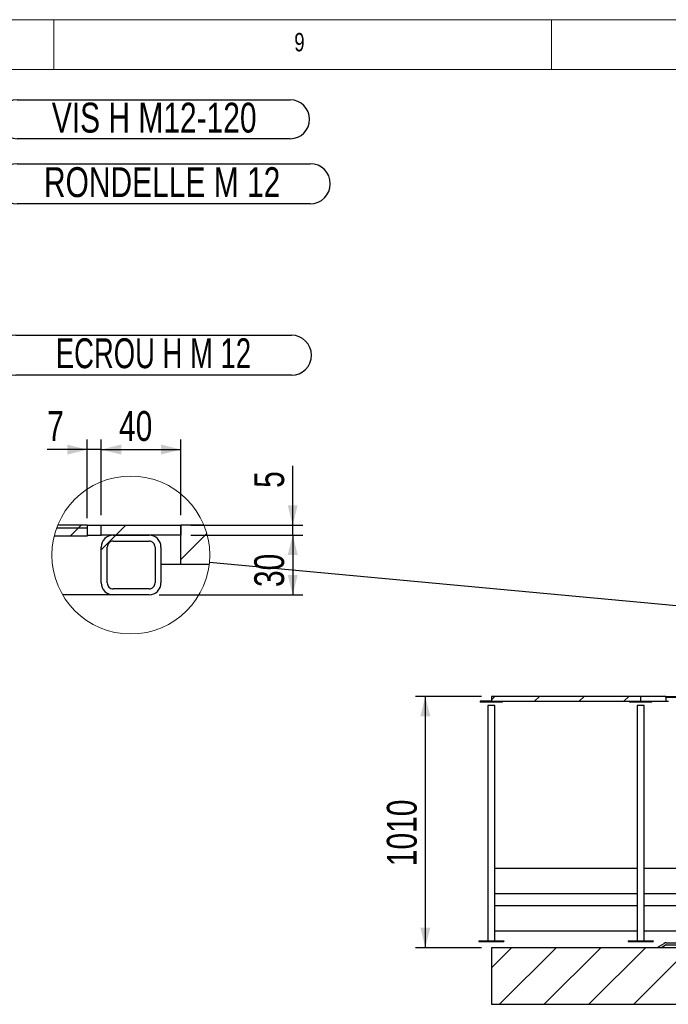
# Model space of a CAD drawing. Header units: millimetres. Extents: x 5 to 589, y 5 to 415.
# Tile 108 of 120: x 394 to 459, y 316 to 415. Entities that reach past the tile are written whole.
import ezdxf

# ---------------------------------------------------------------- set-up
doc = ezdxf.new("R2010")
doc.units = ezdxf.units.MM
for name, color, linetype in [('COTES', 1, 'Continuous'), ('NOTES', 6, 'Continuous'), ('TRAIT-FINS', 9, 'Continuous')]:
    doc.layers.add(name, color=color, linetype=linetype)
doc.layers.add('TRAIT-FORT', color=4, linetype='Continuous', lineweight=25)
doc.styles.add('SLDTEXTSTYLE0', font='TXT', dxfattribs={"width": 0.75})
doc.styles.add('SLDTEXTSTYLE9', font='TXT', dxfattribs={"width": 0.6875})
doc.dimstyles.new('SLDDIMSTYLE0', dxfattribs={"dimtxt": 3, "dimasz": 2, "dimexe": 0, "dimexo": 0.0625, "dimgap": 0.75, "dimtad": 1, "dimdec": 0, "dimlfac": 40, "dimrnd": 1e-09, "dimzin": 12, "dimdsep": 46, "dimtxsty": 'SLDTEXTSTYLE0', "dimsah": 1, "dimcen": 0.09, "dimadec": 0, "dimazin": 3, "dimtfac": 1, "dimtdec": 0, "dimtofl": 0, "dimtmove": 0, "dimatfit": 3, "dimfxl": 1, "dimfrac": 2, "dimtolj": 1, "dimtzin": 12, "dimarcsym": 0})
doc.dimstyles.new('SLDDIMSTYLE4', dxfattribs={"dimtxt": 0.18, "dimasz": 2, "dimexe": 0, "dimexo": 0.0625, "dimgap": 0, "dimtad": 0, "dimtih": 1, "dimtoh": 1, "dimdec": 0, "dimrnd": 1e-09, "dimzin": 0, "dimdsep": 46, "dimtxsty": 'Standard', "dimblk1": 'NONE', "dimblk2": 'NONE', "dimsah": 1, "dimcen": 0.09, "dimadec": 0, "dimazin": 0, "dimtfac": 2, "dimtdec": 0, "dimtofl": 0, "dimtmove": 0, "dimatfit": 3, "dimldrblk": 'NONE', "dimfxl": 1, "dimfrac": 2, "dimtolj": 1, "dimtzin": 0, "dimarcsym": 0})
doc.dimstyles.new('SLDDIMSTYLE5', dxfattribs={"dimtxt": 3, "dimasz": 2, "dimexe": 0, "dimexo": 0.0625, "dimgap": 0.75, "dimtad": 1, "dimdec": 0, "dimlfac": 5, "dimrnd": 1e-09, "dimzin": 12, "dimdsep": 46, "dimtxsty": 'SLDTEXTSTYLE0', "dimsah": 1, "dimcen": 0.09, "dimadec": 0, "dimazin": 3, "dimtfac": 1, "dimtdec": 0, "dimtofl": 0, "dimtmove": 0, "dimatfit": 3, "dimfxl": 1, "dimfrac": 2, "dimtolj": 1, "dimtzin": 12, "dimarcsym": 0})
doc.dimstyles.new('SLDDIMSTYLE6', dxfattribs={"dimtxt": 3, "dimasz": 2, "dimexe": 0, "dimexo": 0.0625, "dimgap": 0.75, "dimtad": 1, "dimdec": 0, "dimlfac": 5, "dimrnd": 1e-09, "dimzin": 12, "dimdsep": 46, "dimtxsty": 'SLDTEXTSTYLE0', "dimsah": 1, "dimcen": 0.09, "dimadec": 0, "dimazin": 3, "dimtfac": 1, "dimtdec": 0, "dimtmove": 0, "dimatfit": 0, "dimfxl": 1, "dimfrac": 2, "dimtolj": 1, "dimtzin": 12, "dimarcsym": 0})

# ---------------------------------------------------------------- blocks, each defined once
blk = doc.blocks.new('_D_27')
at = {"layer": 'COTES', "color": 1, "transparency": 16777216}
for p, q in [((439.962, 347.001), (433.329, 347.001)), ((434.329, 347.001), (434.329, 321.751)), ((439.962, 321.751), (433.329, 321.751))]:
    blk.add_line(p, q, dxfattribs=at)
for points in [[(434.329, 347.001), (433.829, 345.001), (434.829, 345.001)], [(434.329, 321.751), (434.829, 323.751), (433.829, 323.751)]]:
    blk.add_solid(points, dxfattribs=at)
at = {"layer": 'COTES', "color": 1, "transparency": 16777216, "insert": (430.462, 329.943), "char_height": 3, "attachment_point": 1, "rotation": 90, "style": 'SLDTEXTSTYLE0'}
blk.add_mtext('1010', dxfattribs=at)
blk = doc.blocks.new('_None')
blk = doc.blocks.new('SW_HATCH_0')
at = {"layer": 'TRAIT-FINS', "color": 0}
for p, q in [((-11.127, 2.343), (-10.327, 3.143)), ((-10.327, 3.143), (-10.027, 3.443)), ((-6.537, 2.443), (-5.537, 3.443)), ((-8, 0.98), (-6.537, 2.443)), ((0, 0), (2.599, 2.599))]:
    blk.add_line(p, q, dxfattribs=at)
blk = doc.blocks.new('_D_28')
at = {"layer": 'COTES', "color": 1, "transparency": 16777216}
for p, q in [((401.777, 365.208), (401.777, 372.807)), ((409.777, 365.208), (409.777, 372.807)), ((401.777, 371.807), (409.777, 371.807))]:
    blk.add_line(p, q, dxfattribs=at)
for points in [[(401.777, 371.807), (403.777, 371.307), (403.777, 372.307)], [(409.777, 371.807), (407.777, 372.307), (407.777, 371.307)]]:
    blk.add_solid(points, dxfattribs=at)
at = {"layer": 'COTES', "color": 1, "transparency": 16777216, "insert": (403.56, 375.674), "char_height": 3, "attachment_point": 1, "style": 'SLDTEXTSTYLE0'}
blk.add_mtext('40', dxfattribs=at)
blk = doc.blocks.new('_D_29')
at = {"layer": 'COTES', "color": 1, "transparency": 16777216}
for p, q in [((400.377, 364.908), (400.377, 372.807)), ((401.777, 365.208), (401.777, 372.807)), ((400.377, 371.807), (396.343, 371.807)), ((401.777, 371.807), (400.377, 371.807)), ((401.777, 371.807), (404.777, 371.807))]:
    blk.add_line(p, q, dxfattribs=at)
for points in [[(400.377, 371.807), (398.377, 372.307), (398.377, 371.307)], [(401.777, 371.807), (403.777, 371.307), (403.777, 372.307)]]:
    blk.add_solid(points, dxfattribs=at)
at = {"layer": 'COTES', "color": 1, "transparency": 16777216, "insert": (396.343, 375.674), "char_height": 3, "attachment_point": 1, "style": 'SLDTEXTSTYLE0'}
blk.add_mtext('7', dxfattribs=at)
blk = doc.blocks.new('_D_30')
at = {"layer": 'COTES', "color": 1, "transparency": 16777216}
for p, q in [((421.011, 364.208), (421.011, 370.171)), ((410.777, 364.208), (422.011, 364.208)), ((421.011, 363.208), (421.011, 364.208)), ((410.777, 363.208), (422.011, 363.208)), ((421.011, 363.208), (421.011, 360.208))]:
    blk.add_line(p, q, dxfattribs=at)
for points in [[(421.011, 364.208), (421.511, 366.208), (420.511, 366.208)], [(421.011, 363.208), (420.511, 361.208), (421.511, 361.208)]]:
    blk.add_solid(points, dxfattribs=at)
at = {"layer": 'COTES', "color": 1, "transparency": 16777216, "insert": (417.144, 367.954), "char_height": 3, "attachment_point": 1, "rotation": 90, "style": 'SLDTEXTSTYLE0'}
blk.add_mtext('5', dxfattribs=at)
blk = doc.blocks.new('_D_31')
at = {"layer": 'COTES', "color": 1, "transparency": 16777216}
for p, q in [((410.777, 363.208), (422.011, 363.208)), ((421.011, 363.208), (421.011, 357.208)), ((407.577, 357.208), (422.011, 357.208))]:
    blk.add_line(p, q, dxfattribs=at)
for points in [[(421.011, 363.208), (420.511, 361.208), (421.511, 361.208)], [(421.011, 357.208), (421.511, 359.208), (420.511, 359.208)]]:
    blk.add_solid(points, dxfattribs=at)
at = {"layer": 'COTES', "color": 1, "transparency": 16777216, "insert": (417.144, 357.991), "char_height": 3, "attachment_point": 1, "rotation": 90, "style": 'SLDTEXTSTYLE0'}
blk.add_mtext('30', dxfattribs=at)
blk = doc.blocks.new('SW_NOTE_6')
at = {"layer": 'NOTES', "color": 0}
for p, q in [((1.95, 1.95), (29.371, 1.95)), ((29.371, -1.95), (1.95, -1.95))]:
    blk.add_line(p, q, dxfattribs=at)
for centre, start, end in [((1.95, 0), 90, 270), ((29.371, 0), 270, 90)]:
    blk.add_arc(centre, 1.95, start, end, dxfattribs=at)
at = {"layer": 'NOTES', "color": 0, "insert": (15.711, 1.665), "char_height": 3, "attachment_point": 2, "style": 'SLDTEXTSTYLE0'}
blk.add_mtext('VIS H M12-120', dxfattribs=at)
blk = doc.blocks.new('SW_NOTE_7')
at = {"layer": 'NOTES', "color": 0}
for p, q in [((2.013, 2.013), (31.447, 2.013)), ((31.447, -2.013), (2.013, -2.013))]:
    blk.add_line(p, q, dxfattribs=at)
for centre, start, end in [((2.013, 0), 90, 270), ((31.447, 0), 270, 90)]:
    blk.add_arc(centre, 2.013, start, end, dxfattribs=at)
at = {"layer": 'NOTES', "color": 0, "insert": (16.571, 1.662), "char_height": 3, "attachment_point": 2, "style": 'SLDTEXTSTYLE0'}
blk.add_mtext('RONDELLE M 12', dxfattribs=at)
blk = doc.blocks.new('SW_NOTE_8')
at = {"layer": 'NOTES', "color": 0}
for p, q in [((2.013, 2.013), (29.686, 2.013)), ((29.686, -2.013), (2.013, -2.013))]:
    blk.add_line(p, q, dxfattribs=at)
for centre, start, end in [((2.013, 0), 90, 270), ((29.686, 0), 270, 90)]:
    blk.add_arc(centre, 2.013, start, end, dxfattribs=at)
at = {"layer": 'NOTES', "color": 0, "insert": (15.821, 1.703), "char_height": 3, "attachment_point": 2, "style": 'SLDTEXTSTYLE9'}
blk.add_mtext('ECROU H M 12', dxfattribs=at)

msp = doc.modelspace()

# ---------------------------------------------------------------- hatches: boundary and pattern name
at = {"layer": 'TRAIT-FINS'}
h = msp.add_hatch(dxfattribs=at)
h.set_pattern_fill('ANSI31', color=9, style=0)
h.paths.add_polyline_path([(440.962, 347.001), (440.962, 346.51), (455.962, 346.51), (455.962, 347.001)], flags=0)
h = msp.add_hatch(dxfattribs=at)
h.set_pattern_fill('ANSI31', color=9, style=0)
h.paths.add_polyline_path([(455.962, 347.001), (455.962, 346.51), (458.495, 346.51), (458.495, 347.001)], flags=0)
h = msp.add_hatch(dxfattribs=at)
h.set_pattern_fill('DIN 201 ACIER ET FONTE', color=9, style=0, pattern_type=2)
h.set_pattern_definition([(45, (0, 0), (-13.4704, 13.4704), []), (45, (4.49, 2e-323), (-13.4704, 13.4704), []), (45, (8.98, 4e-323), (-13.4704, 13.4704), []), (45, (13.47, 6e-323), (-13.4704, 13.4704), [])])
h.paths.add_polyline_path([(458.495, 347.001), (458.495, 346.876), (459.495, 346.876), (459.495, 347.001)], flags=0)
h = msp.add_hatch(dxfattribs=at)
h.set_pattern_fill('ANSI31', color=9, style=0)
h.paths.add_polyline_path([(575.962, 321.751), (440.962, 321.751), (440.962, 316.064), (575.962, 316.064)], flags=0)

# ---------------------------------------------------------------- linework, layer by layer
at = {"color": 7, "linetype": 'Continuous', "lineweight": 18}
for p, q in [((589, 415), (5, 415)), ((397, 415), (397, 410)), ((447, 410), (447, 415)), ((584, 410), (10, 410))]:
    msp.add_line(p, q, dxfattribs=at)
msp.add_circle((404.743, 361.209), 7.931, dxfattribs=at)
at = {"layer": 'TRAIT-FORT', "color": 4, "linetype": 'Continuous', "lineweight": 25}
for p, q in [((400.377, 364.208), (397.4, 364.208)), ((400.377, 364.208), (401.777, 364.208)), ((400.377, 364.208), (400.377, 363.908)), ((401.777, 363.208), (401.777, 364.208)), ((401.777, 364.208), (409.777, 364.208)), ((409.777, 364.208), (409.777, 363.208)), ((412.086, 364.208), (409.777, 364.208)), ((409.777, 360.276), (409.777, 364.208)), ((400.377, 363.108), (397.042, 363.108)), ((400.377, 363.908), (397.284, 363.908)), ((400.377, 363.908), (400.377, 363.108)), ((400.377, 363.208), (401.777, 363.208)), ((409.777, 363.208), (401.777, 363.208)), ((402.977, 363.208), (406.577, 363.208)), ((402.977, 362.608), (406.577, 362.608)), ((401.777, 358.408), (401.777, 362.008)), ((402.377, 358.408), (402.377, 362.008)), ((407.177, 362.008), (407.177, 358.408)), ((407.777, 362.008), (407.777, 358.408)), ((407.777, 360.276), (409.777, 360.276)), ((409.777, 360.276), (412.618, 360.276)), ((402.977, 357.208), (397.896, 357.208)), ((406.577, 357.808), (402.977, 357.808)), ((406.577, 357.208), (402.977, 357.208)), ((439.837, 346.51), (439.837, 346.41)), ((440.962, 346.51), (439.837, 346.51)), ((442.087, 346.41), (439.837, 346.41)), ((440.962, 347.001), (440.962, 346.51)), ((455.962, 347.001), (440.962, 347.001)), ((440.962, 346.51), (455.962, 346.51)), ((442.087, 346.41), (442.087, 346.51)), ((454.837, 346.51), (454.837, 346.41)), ((457.087, 346.41), (454.837, 346.41)), ((455.962, 346.51), (455.962, 347.001)), ((458.495, 347.001), (455.962, 347.001)), ((455.962, 346.51), (458.495, 346.51)), ((457.087, 346.41), (457.087, 346.51)), ((458.495, 347.001), (459.495, 347.001)), ((458.495, 346.876), (458.495, 347.001)), ((458.495, 347.001), (458.495, 346.51)), ((459.495, 346.876), (458.495, 346.876)), ((458.495, 346.51), (458.745, 346.51)), ((440.612, 346.085), (440.612, 322.435)), ((441.312, 346.085), (440.612, 346.085)), ((441.312, 322.435), (441.312, 346.085)), ((455.612, 346.085), (455.612, 322.435)), ((456.312, 346.085), (455.612, 346.085)), ((456.312, 322.435), (456.312, 346.085)), ((455.612, 329.715), (441.312, 329.715)), ((460.42, 329.715), (456.312, 329.715)), ((441.312, 327.207), (455.612, 327.207)), ((456.312, 327.207), (460.42, 327.207)), ((455.612, 325.965), (441.312, 325.965)), ((460.42, 325.965), (456.312, 325.965)), ((441.312, 323.457), (455.612, 323.457)), ((456.312, 323.457), (460.728, 323.457)), ((439.712, 322.435), (442.212, 322.435)), ((439.712, 322.435), (439.712, 322.385)), ((439.712, 322.385), (442.212, 322.385)), ((575.962, 321.751), (440.962, 321.751)), ((440.962, 321.751), (440.962, 316.064)), ((442.212, 322.435), (442.212, 322.385)), ((454.712, 322.435), (454.712, 322.385)), ((454.712, 322.435), (457.212, 322.435)), ((454.712, 322.385), (457.212, 322.385)), ((457.212, 322.435), (457.212, 322.385)), ((457.727, 321.841), (457.835, 321.904)), ((457.779, 321.751), (457.727, 321.841)), ((457.835, 321.904), (458.33, 322.189)), ((457.971, 321.751), (458.43, 322.016)), ((458.53, 322.243), (460.03, 322.243)), ((458.53, 322.043), (459.669, 322.043)), ((440.962, 316.064), (575.962, 316.064))]:
    msp.add_line(p, q, dxfattribs=at)
for centre, radius, start, end in [((402.977, 362.008), 1.2, 90.00038, 179.99933), ((406.577, 362.008), 1.2, 0.00067, 89.99962), ((402.977, 362.008), 0.6, 89.99552, 180.00391), ((406.577, 362.008), 0.6, 359.99609, 90.00448), ((402.977, 358.408), 1.2, 180.00047, 270.0001), ((402.977, 358.408), 0.6, 179.99707, 270.0035), ((406.577, 358.408), 1.2, 269.9999, 359.99953), ((406.577, 358.408), 0.6, 269.9965, 0.00293), ((458.53, 321.843), 0.4, 90, 120), ((458.53, 321.843), 0.2, 90, 120)]:
    msp.add_arc(centre, radius, start, end, dxfattribs=at)

# ---------------------------------------------------------------- block references
at = {"layer": 'NOTES', "color": 211}
for name, p in [('SW_NOTE_6', (391.384, 404.993)), ('SW_NOTE_7', (391.321, 398.515)), ('SW_NOTE_8', (391.195, 381.283))]:
    msp.add_blockref(name, p, dxfattribs=at)
at = {"layer": 'TRAIT-FINS', "color": 9}
msp.add_blockref('SW_HATCH_0', (409.777, 360.765), dxfattribs=at)

# ---------------------------------------------------------------- texts
at = {"layer": 'NOTES', "color": 211, "insert": (421.167, 413.668), "char_height": 1.852, "attachment_point": 1, "style": 'SLDTEXTSTYLE0'}
msp.add_mtext('9', dxfattribs=at)

# ---------------------------------------------------------------- dimensions: what is measured, and where the dimension line sits
at = {"layer": 'COTES', "color": 1}
for base, p2, dimstyle, picture, middle in [((400.377, 371.807), (400.377, 363.908), 'SLDDIMSTYLE6', '_D_29', (397.451, 371.807)), ((409.777, 371.807), (409.777, 364.208), 'SLDDIMSTYLE5', '_D_28', (405.777, 371.807))]:
    dim = msp.add_linear_dim(base=base, p1=(401.777, 364.208), p2=p2, dimstyle=dimstyle, dxfattribs=at)
    dim.commit()
    dim.dimension.update_dxf_attribs({"geometry": picture, "text_midpoint": middle, "dimtype": 160})
for base, p1, p2, dimstyle, picture, middle in [((421.011, 364.208), (409.777, 363.208), (409.777, 364.208), 'SLDDIMSTYLE6', '_D_30', (421.011, 369.063)), ((421.011, 357.208), (409.777, 363.208), (406.577, 357.208), 'SLDDIMSTYLE5', '_D_31', (421.011, 360.208)), ((434.329, 321.751), (440.962, 347.001), (440.962, 321.751), 'SLDDIMSTYLE0', '_D_27', (434.329, 334.376))]:
    dim = msp.add_linear_dim(base=base, p1=p1, p2=p2, angle=90, dimstyle=dimstyle, dxfattribs=at)
    dim.commit()
    dim.dimension.update_dxf_attribs({"geometry": picture, "text_midpoint": middle, "dimtype": 160})

# ---------------------------------------------------------------- leaders
at = {"color": 7, "linetype": 'Continuous', "lineweight": 18, "has_arrowhead": 0}
msp.add_leader([(412.64, 360.48), (561.229, 346.718)], dimstyle='SLDDIMSTYLE4', dxfattribs=at)

doc.saveas('drawing.dxf')
